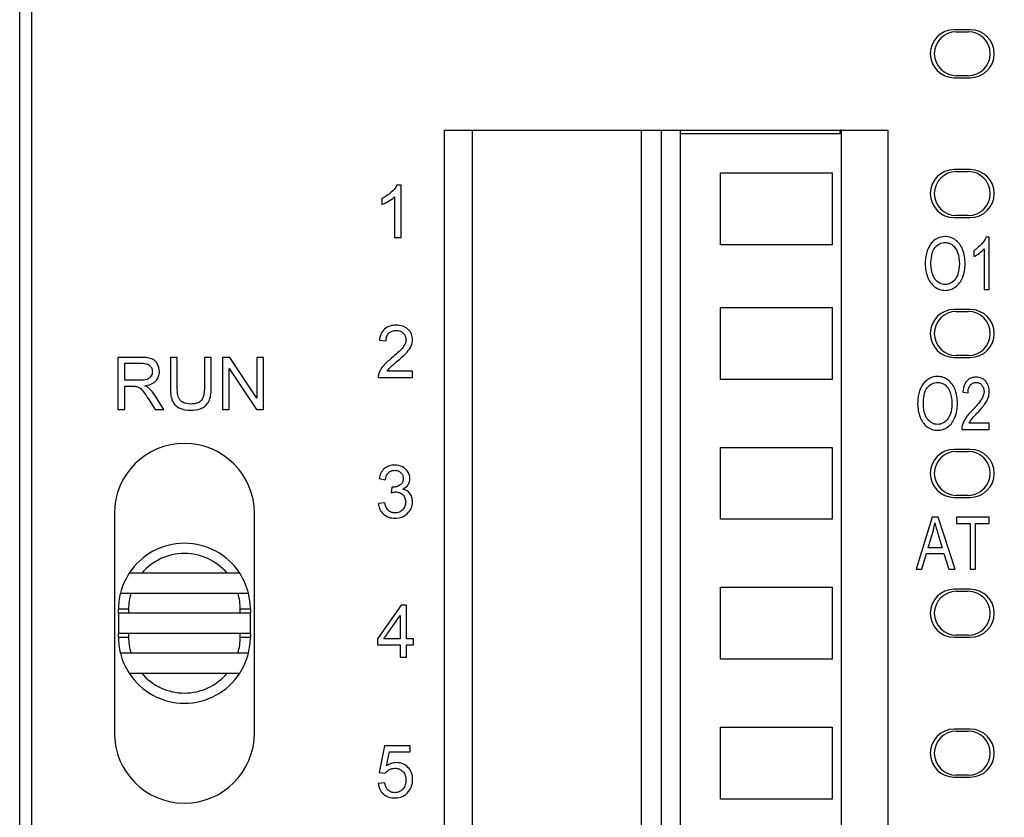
# Model space of a CAD drawing. Header units: millimetres. Extents: x 0 to 559, y 0 to 432.
# Tile 8 of 28: x 132 to 157, y 149 to 169. Entities that reach past the tile are written whole.
import ezdxf

# ---------------------------------------------------------------- set-up
doc = ezdxf.new("R2010")
doc.units = ezdxf.units.MM
doc.header["$LTSCALE"] = 2
doc.layers.add('DIMENSIONS', color=140, linetype='Continuous', lineweight=25)
doc.styles.add('SLDTEXTSTYLE0', font='TXT', dxfattribs={"width": 0.7})
doc.dimstyles.new('SLDDIMSTYLE1', dxfattribs={"dimtxt": 4.316016, "dimasz": 6.604, "dimexe": 0, "dimexo": 0.0625, "dimgap": 1.079004, "dimtad": 0, "dimtih": 1, "dimtoh": 1, "dimrnd": 1e-09, "dimzin": 12, "dimdsep": 46, "dimtxsty": 'SLDTEXTSTYLE0', "dimsah": 1, "dimcen": 0.09, "dimadec": 0, "dimazin": 3, "dimtfac": 1, "dimtofl": 0, "dimtmove": 0, "dimatfit": 3, "dimfxl": 0, "dimfrac": 2, "dimtolj": 1, "dimtzin": 12, "dimarcsym": 0})

# ---------------------------------------------------------------- blocks, each defined once
blk = doc.blocks.new('_D_1')
at = {"layer": 'DIMENSIONS'}
for p, q in [((159.013, 188.062), (179.913, 188.062)), ((173.563, 188.062), (173.563, 144.938)), ((167.15, 137.112), (165.701, 137.112)), ((165.701, 137.112), (165.701, 130.253)), ((179.976, 137.112), (181.425, 137.112)), ((181.425, 137.112), (181.425, 130.253)), ((165.701, 130.253), (167.15, 130.253)), ((181.425, 130.253), (179.976, 130.253)), ((173.563, 86.162), (173.563, 129.286)), ((156.163, 86.162), (179.913, 86.162))]:
    blk.add_line(p, q, dxfattribs=at)
for points in [[(173.563, 188.062), (172.547, 181.458), (174.579, 181.458)], [(173.563, 86.162), (174.579, 92.766), (172.547, 92.766)]]:
    blk.add_solid(points, dxfattribs=at)
at = {"layer": 'DIMENSIONS', "char_height": 4.2333, "attachment_point": 1, "style": 'SLDTEXTSTYLE0'}
for s, insert in [('101.9', (165.355, 143.535)), ('4.01', (167.15, 135.71))]:
    blk.add_mtext(s, dxfattribs=dict(at, insert=insert))

msp = doc.modelspace()

# ---------------------------------------------------------------- linework, layer by layer
for p, q in [((132.353, 95.063), (132.353, 185.066)), ((132.053, 96.079), (132.053, 182.59)), ((155.823, 168.912), (155.423, 168.912)), ((155.473, 168.862), (155.773, 168.862)), ((155.423, 167.712), (155.823, 167.712)), ((155.773, 167.762), (155.473, 167.762)), ((142.673, 134.813), (142.673, 166.397)), ((142.673, 166.397), (143.373, 166.397)), ((143.373, 134.813), (143.373, 166.397)), ((143.373, 166.397), (147.601, 166.397)), ((147.601, 134.813), (147.601, 166.397)), ((147.601, 166.397), (148.101, 166.397)), ((148.101, 134.813), (148.101, 166.397)), ((148.101, 166.397), (148.573, 166.397)), ((148.573, 134.813), (148.573, 166.397)), ((148.573, 166.397), (152.57, 166.397)), ((148.573, 166.312), (152.6, 166.312)), ((152.57, 166.312), (152.57, 166.397)), ((152.601, 166.397), (152.57, 166.397)), ((152.6, 134.813), (152.6, 166.312)), ((152.601, 134.813), (152.601, 166.397)), ((152.601, 166.397), (153.773, 166.397)), ((153.773, 134.813), (153.773, 166.397)), ((149.573, 163.532), (149.573, 165.332)), ((149.573, 165.332), (152.373, 165.332)), ((152.373, 165.332), (152.373, 163.532)), ((155.823, 165.412), (155.423, 165.412)), ((155.473, 165.362), (155.773, 165.362)), ((141.588, 165.019), (141.485, 165.019)), ((141.588, 163.713), (141.588, 165.019)), ((141.428, 164.731), (141.428, 163.713)), ((141.109, 164.692), (141.109, 164.538)), ((155.773, 164.262), (155.473, 164.262)), ((155.423, 164.212), (155.823, 164.212)), ((141.428, 163.713), (141.588, 163.713)), ((152.373, 163.532), (149.573, 163.532)), ((156.298, 163.719), (156.216, 163.719)), ((156.298, 162.413), (156.298, 163.719)), ((155.915, 163.392), (155.915, 163.238)), ((156.171, 163.431), (156.171, 162.413)), ((156.171, 162.413), (156.298, 162.413)), ((149.573, 161.962), (152.373, 161.962)), ((149.573, 160.162), (149.573, 161.962)), ((152.373, 161.962), (152.373, 160.162)), ((155.823, 161.912), (155.423, 161.912)), ((155.473, 161.862), (155.773, 161.862)), ((141.05, 161.143), (141.214, 161.126)), ((134.509, 160.713), (134.509, 159.413)), ((135.085, 160.713), (134.509, 160.713)), ((134.681, 160.57), (135.093, 160.57)), ((134.681, 160.14), (134.681, 160.57)), ((135.821, 160.713), (135.821, 159.962)), ((135.993, 160.713), (135.821, 160.713)), ((135.993, 159.963), (135.993, 160.713)), ((136.843, 160.713), (136.671, 160.713)), ((136.671, 160.713), (136.671, 159.963)), ((136.843, 159.962), (136.843, 160.713)), ((137.128, 160.713), (137.128, 159.413)), ((137.304, 160.713), (137.128, 160.713)), ((137.987, 159.693), (137.304, 160.713)), ((137.987, 160.713), (137.987, 159.693)), ((138.152, 160.713), (137.987, 160.713)), ((138.152, 159.413), (138.152, 160.713)), ((155.423, 160.712), (155.823, 160.712)), ((155.773, 160.762), (155.473, 160.762)), ((137.293, 160.435), (137.975, 159.413)), ((137.293, 159.413), (137.293, 160.435)), ((141.879, 160.367), (141.241, 160.367)), ((141.879, 160.213), (141.879, 160.367)), ((135.051, 160.14), (134.681, 160.14)), ((141.02, 160.213), (141.879, 160.213)), ((152.373, 160.162), (149.573, 160.162)), ((134.681, 159.413), (134.681, 159.991)), ((134.681, 159.991), (134.881, 159.991)), ((155.635, 159.843), (155.766, 159.826)), ((135.266, 159.684), (135.438, 159.413)), ((135.655, 159.413), (135.429, 159.767)), ((134.509, 159.413), (134.681, 159.413)), ((135.438, 159.413), (135.655, 159.413)), ((137.128, 159.413), (137.293, 159.413)), ((137.975, 159.413), (138.152, 159.413)), ((156.298, 159.067), (155.788, 159.067)), ((156.298, 158.913), (156.298, 159.067)), ((155.611, 158.913), (156.298, 158.913)), ((149.573, 158.462), (152.373, 158.462)), ((149.573, 156.662), (149.573, 158.462)), ((152.373, 158.462), (152.373, 156.662)), ((155.823, 158.412), (155.423, 158.412)), ((155.473, 158.362), (155.773, 158.362)), ((141.039, 157.682), (141.198, 157.653)), ((141.355, 157.469), (141.338, 157.329)), ((141.381, 157.467), (141.355, 157.469)), ((141.182, 157.078), (141.023, 157.057)), ((155.423, 157.212), (155.823, 157.212)), ((155.773, 157.262), (155.473, 157.262)), ((134.423, 156.812), (134.423, 151.312)), ((137.923, 151.312), (137.923, 156.812)), ((152.373, 156.662), (149.573, 156.662)), ((154.868, 156.713), (154.469, 155.413)), ((155.017, 156.713), (154.868, 156.713)), ((155.442, 155.413), (155.017, 156.713)), ((155.474, 156.713), (155.474, 156.56)), ((156.298, 156.713), (155.474, 156.713)), ((156.298, 156.56), (156.298, 156.713)), ((155.474, 156.56), (155.817, 156.56)), ((155.817, 156.56), (155.817, 155.413)), ((155.954, 156.56), (156.298, 156.56)), ((155.954, 155.413), (155.954, 156.56)), ((154.769, 155.947), (154.883, 156.329)), ((155.013, 156.307), (155.122, 155.947)), ((155.122, 155.947), (154.769, 155.947)), ((154.615, 155.413), (154.729, 155.807)), ((154.729, 155.807), (155.164, 155.807)), ((155.164, 155.807), (155.285, 155.413)), ((154.469, 155.413), (154.615, 155.413)), ((155.285, 155.413), (155.442, 155.413)), ((155.817, 155.413), (155.954, 155.413)), ((137.241, 155.312), (135.106, 155.312)), ((149.573, 154.962), (152.373, 154.962)), ((149.573, 153.162), (149.573, 154.962)), ((152.373, 154.962), (152.373, 153.162)), ((155.823, 154.912), (155.423, 154.912)), ((155.473, 154.862), (155.773, 154.862)), ((134.836, 154.812), (137.511, 154.812)), ((134.777, 154.412), (134.523, 154.412)), ((134.523, 154.312), (134.523, 154.412)), ((134.777, 154.412), (134.777, 154.312)), ((137.823, 154.412), (137.569, 154.412)), ((137.569, 154.312), (137.569, 154.412)), ((137.823, 154.412), (137.823, 154.312)), ((141.592, 154.513), (140.999, 153.671)), ((141.722, 154.513), (141.592, 154.513)), ((141.722, 153.671), (141.722, 154.513)), ((134.777, 154.312), (134.523, 154.312)), ((134.523, 154.312), (134.523, 153.812)), ((137.569, 154.312), (134.777, 154.312)), ((137.823, 154.312), (137.569, 154.312)), ((137.823, 153.812), (137.823, 154.312)), ((141.156, 153.671), (141.563, 154.257)), ((141.563, 154.257), (141.563, 153.671)), ((134.523, 153.712), (134.523, 153.812)), ((134.523, 153.812), (134.777, 153.812)), ((134.523, 153.712), (134.777, 153.712)), ((134.777, 153.812), (134.777, 153.712)), ((134.777, 153.812), (137.569, 153.812)), ((137.569, 153.712), (137.569, 153.812)), ((137.569, 153.812), (137.823, 153.812)), ((137.569, 153.712), (137.823, 153.712)), ((137.823, 153.812), (137.823, 153.712)), ((140.999, 153.671), (140.999, 153.525)), ((141.563, 153.671), (141.156, 153.671)), ((141.898, 153.671), (141.722, 153.671)), ((141.898, 153.525), (141.898, 153.671)), ((155.423, 153.712), (155.823, 153.712)), ((155.773, 153.762), (155.473, 153.762)), ((140.999, 153.525), (141.563, 153.525)), ((141.563, 153.525), (141.563, 153.213)), ((141.722, 153.525), (141.898, 153.525)), ((141.722, 153.213), (141.722, 153.525)), ((137.511, 153.312), (134.836, 153.312)), ((141.563, 153.213), (141.722, 153.213)), ((152.373, 153.162), (149.573, 153.162)), ((135.106, 152.812), (137.241, 152.812)), ((149.573, 151.462), (152.373, 151.462)), ((149.573, 149.662), (149.573, 151.462)), ((152.373, 151.462), (152.373, 149.662)), ((155.823, 151.412), (155.423, 151.412)), ((155.473, 151.362), (155.773, 151.362)), ((141.172, 150.996), (141.046, 150.328)), ((141.818, 150.996), (141.172, 150.996)), ((141.818, 150.843), (141.818, 150.996)), ((141.229, 150.494), (141.299, 150.843)), ((141.299, 150.843), (141.818, 150.843)), ((141.046, 150.328), (141.196, 150.308)), ((155.423, 150.212), (155.823, 150.212)), ((155.773, 150.262), (155.473, 150.262)), ((141.185, 150.068), (141.017, 150.054)), ((152.373, 149.662), (149.573, 149.662))]:
    msp.add_line(p, q)
for centre, radius, start, end in [((155.423, 168.312), 0.6, 90, 270), ((155.823, 168.312), 0.6, 270, 90), ((155.473, 168.312), 0.55, 90, 270), ((155.773, 168.312), 0.55, 270, 90), ((155.423, 164.812), 0.6, 90, 270), ((155.473, 164.812), 0.55, 90, 270), ((155.773, 164.812), 0.55, 270, 90), ((155.823, 164.812), 0.6, 270, 90), ((155.423, 161.312), 0.6, 90, 270), ((155.473, 161.312), 0.55, 90, 270), ((155.773, 161.312), 0.55, 270, 90), ((155.823, 161.312), 0.6, 270, 90), ((155.817, 159.859), 0.48, 341.2769, 359.9208), ((156.274, 158.824), 0.543, 142.7071, 153.4439), ((136.173, 156.812), 1.75, 0, 180), ((155.423, 157.812), 0.6, 90, 270), ((155.473, 157.812), 0.55, 90, 270), ((155.773, 157.812), 0.55, 270, 90), ((155.823, 157.812), 0.6, 270, 90), ((136.173, 154.412), 1.65, 33.0557, 146.9443), ((136.173, 154.412), 1.396, 40.1431, 139.8569), ((136.173, 154.412), 1.65, 146.9443, 165.9703), ((136.173, 154.412), 1.65, 14.0297, 33.0557), ((155.423, 154.312), 0.6, 90, 270), ((155.473, 154.312), 0.55, 90, 270), ((155.773, 154.312), 0.55, 270, 90), ((155.823, 154.312), 0.6, 270, 90), ((136.173, 154.412), 1.65, 165.9703, 180), ((136.173, 154.412), 1.396, 163.3495, 180), ((136.173, 154.412), 1.396, 0, 16.6505), ((136.173, 154.412), 1.65, 0, 14.0297), ((136.173, 153.712), 1.65, 180, 194.0297), ((136.173, 153.712), 1.396, 180, 196.6505), ((136.173, 153.712), 1.396, 343.3495, 0), ((136.173, 153.712), 1.65, 345.9703, 0), ((136.173, 153.712), 1.65, 194.0297, 213.0557), ((136.173, 153.712), 1.65, 326.9443, 345.9703), ((136.173, 153.712), 1.65, 213.0557, 326.9443), ((136.173, 153.712), 1.396, 220.1431, 319.8569), ((136.173, 151.312), 1.75, 180, 0), ((155.423, 150.812), 0.6, 90, 270), ((155.473, 150.812), 0.55, 90, 270), ((155.773, 150.812), 0.55, 270, 90), ((155.823, 150.812), 0.6, 270, 90)]:
    msp.add_arc(centre, radius, start, end)
for points in [[(141.485, 165.019), (141.452, 164.952), (141.399, 164.895), (141.343, 164.845)], [(141.343, 164.845), (141.274, 164.783), (141.193, 164.732), (141.109, 164.692)], [(141.277, 164.62), (141.331, 164.652), (141.383, 164.687), (141.428, 164.731)], [(141.109, 164.538), (141.168, 164.559), (141.223, 164.589), (141.277, 164.62)], [(155.381, 163.523), (155.439, 163.477), (155.482, 163.409), (155.507, 163.339)], [(156.103, 163.545), (156.049, 163.485), (155.985, 163.433), (155.915, 163.392)], [(156.216, 163.719), (156.19, 163.655), (156.149, 163.596), (156.103, 163.545)], [(155.507, 163.339), (155.538, 163.251), (155.55, 163.156), (155.55, 163.063)], [(155.692, 163.062), (155.692, 163.18), (155.674, 163.3), (155.631, 163.41)], [(155.915, 163.238), (155.963, 163.26), (156.007, 163.289), (156.05, 163.32)], [(156.05, 163.32), (156.093, 163.353), (156.136, 163.389), (156.171, 163.431)], [(154.697, 163.047), (154.697, 162.937), (154.717, 162.825), (154.757, 162.722)], [(155.628, 162.708), (155.674, 162.819), (155.692, 162.942), (155.692, 163.062)], [(141.845, 161.004), (141.866, 161.052), (141.877, 161.106), (141.877, 161.158)], [(141.739, 160.845), (141.782, 160.893), (141.821, 160.946), (141.845, 161.004)], [(135.548, 160.359), (135.548, 160.426), (135.529, 160.497), (135.494, 160.554)], [(141.352, 160.694), (141.278, 160.634), (141.205, 160.57), (141.143, 160.497)], [(135.371, 160.359), (135.371, 160.318), (135.359, 160.276), (135.336, 160.242)], [(141.038, 160.325), (141.024, 160.289), (141.018, 160.251), (141.02, 160.213)], [(141.143, 160.497), (141.099, 160.446), (141.061, 160.388), (141.038, 160.325)], [(141.241, 160.367), (141.261, 160.398), (141.283, 160.427), (141.309, 160.453)], [(135.235, 160.164), (135.177, 160.143), (135.113, 160.14), (135.051, 160.14)], [(135.336, 160.242), (135.313, 160.206), (135.275, 160.178), (135.235, 160.164)], [(134.881, 159.991), (134.913, 159.991), (134.945, 159.991), (134.976, 159.984)], [(134.976, 159.984), (135.004, 159.977), (135.03, 159.965), (135.054, 159.95)], [(135.054, 159.95), (135.089, 159.927), (135.116, 159.895), (135.142, 159.863)], [(135.142, 159.863), (135.187, 159.806), (135.227, 159.745), (135.266, 159.684)], [(135.286, 159.94), (135.256, 159.967), (135.219, 159.987), (135.182, 160.005)], [(135.429, 159.767), (135.388, 159.83), (135.341, 159.889), (135.286, 159.94)], [(155.191, 160.023), (155.249, 159.977), (155.292, 159.909), (155.317, 159.839)], [(155.317, 159.839), (155.348, 159.751), (155.36, 159.656), (155.36, 159.563)], [(155.502, 159.562), (155.502, 159.68), (155.484, 159.8), (155.441, 159.91)], [(156.166, 159.861), (156.166, 159.794), (156.14, 159.727), (156.106, 159.669)], [(136.32, 159.546), (136.256, 159.546), (136.188, 159.558), (136.132, 159.59)], [(154.507, 159.547), (154.507, 159.437), (154.527, 159.325), (154.567, 159.222)], [(155.438, 159.208), (155.483, 159.319), (155.502, 159.442), (155.502, 159.562)], [(155.99, 159.317), (156.059, 159.39), (156.128, 159.464), (156.187, 159.545)], [(156.187, 159.545), (156.222, 159.594), (156.252, 159.647), (156.272, 159.704)], [(136.036, 159.454), (136.126, 159.406), (136.233, 159.391), (136.335, 159.391)], [(155.877, 159.394), (155.817, 159.333), (155.758, 159.269), (155.71, 159.197)], [(155.71, 159.197), (155.674, 159.144), (155.644, 159.086), (155.625, 159.025)], [(155.625, 159.025), (155.615, 158.989), (155.61, 158.951), (155.611, 158.913)], [(141.626, 157.972), (141.566, 158.003), (141.497, 158.019), (141.43, 158.019)], [(141.762, 157.848), (141.73, 157.901), (141.681, 157.945), (141.626, 157.972)], [(141.81, 157.681), (141.81, 157.739), (141.792, 157.799), (141.762, 157.848)], [(141.765, 157.527), (141.794, 157.572), (141.81, 157.628), (141.81, 157.681)], [(141.338, 157.329), (141.374, 157.338), (141.412, 157.347), (141.45, 157.347)], [(141.631, 157.418), (141.684, 157.441), (141.733, 157.479), (141.765, 157.527)], [(154.883, 156.329), (154.907, 156.41), (154.926, 156.493), (154.939, 156.577)], [(154.939, 156.577), (154.959, 156.486), (154.986, 156.396), (155.013, 156.307)], [(141.293, 150.399), (141.335, 150.422), (141.385, 150.434), (141.432, 150.434)], [(141.196, 150.308), (141.219, 150.346), (141.254, 150.377), (141.293, 150.399)]]:
    msp.add_open_spline(points, degree=3)
for points, knots in [([(155.195, 163.736), (155.126, 163.736), (154.984, 163.706), (154.878, 163.608), (154.836, 163.553)], [0, 0, 0, 0, 0.499709, 1, 1, 1, 1]), ([(155.455, 163.65), (155.418, 163.678), (155.335, 163.722), (155.241, 163.736), (155.195, 163.736)], [0, 0, 0, 0, 0.500041, 1, 1, 1, 1]), ([(154.836, 163.553), (154.783, 163.483), (154.712, 163.313), (154.697, 163.135), (154.697, 163.047)], [0, 0, 0, 0, 0.499006, 1, 1, 1, 1]), ([(154.944, 163.462), (154.975, 163.499), (155.05, 163.565), (155.148, 163.588), (155.196, 163.588)], [0, 0, 0, 0, 0.500724, 1, 1, 1, 1]), ([(155.196, 163.588), (155.229, 163.588), (155.296, 163.577), (155.355, 163.543), (155.381, 163.523)], [0, 0, 0, 0, 0.499858, 1, 1, 1, 1]), ([(155.631, 163.41), (155.613, 163.457), (155.566, 163.547), (155.495, 163.62), (155.455, 163.65)], [0, 0, 0, 0, 0.5003, 1, 1, 1, 1]), ([(154.839, 163.044), (154.839, 163.117), (154.848, 163.262), (154.897, 163.407), (154.944, 163.462)], [0, 0, 0, 0, 0.501862, 1, 1, 1, 1]), ([(154.94, 162.673), (154.92, 162.699), (154.856, 162.813), (154.839, 162.947), (154.839, 163.044)], [0, 0, 0, 0, 0.251105, 1, 1, 1, 1]), ([(155.55, 163.063), (155.55, 162.961), (155.535, 162.822), (155.469, 162.702), (155.449, 162.675)], [0, 0, 0, 0, 0.749038, 1, 1, 1, 1]), ([(154.757, 162.722), (154.775, 162.675), (154.821, 162.584), (154.892, 162.51), (154.932, 162.479)], [0, 0, 0, 0, 0.500273, 1, 1, 1, 1]), ([(155.194, 162.538), (155.145, 162.538), (155.043, 162.562), (154.969, 162.634), (154.94, 162.673)], [0, 0, 0, 0, 0.499352, 1, 1, 1, 1]), ([(155.449, 162.675), (155.42, 162.635), (155.346, 162.562), (155.244, 162.538), (155.194, 162.538)], [0, 0, 0, 0, 0.500607, 1, 1, 1, 1]), ([(155.447, 162.471), (155.489, 162.499), (155.562, 162.572), (155.609, 162.661), (155.628, 162.708)], [0, 0, 0, 0, 0.499564, 1, 1, 1, 1]), ([(154.932, 162.479), (154.969, 162.451), (155.053, 162.405), (155.148, 162.391), (155.195, 162.391)], [0, 0, 0, 0, 0.499945, 1, 1, 1, 1]), ([(155.195, 162.391), (155.239, 162.391), (155.329, 162.405), (155.41, 162.446), (155.447, 162.471)], [0, 0, 0, 0, 0.499885, 1, 1, 1, 1]), ([(141.472, 161.519), (141.419, 161.519), (141.313, 161.507), (141.216, 161.457), (141.176, 161.422)], [0, 0, 0, 0, 0.500877, 1, 1, 1, 1]), ([(141.768, 161.415), (141.73, 161.452), (141.633, 161.506), (141.525, 161.519), (141.472, 161.519)], [0, 0, 0, 0, 0.499069, 1, 1, 1, 1]), ([(141.176, 161.422), (141.137, 161.388), (141.075, 161.299), (141.054, 161.195), (141.05, 161.143)], [0, 0, 0, 0, 0.499021, 1, 1, 1, 1]), ([(141.214, 161.126), (141.214, 161.161), (141.222, 161.231), (141.259, 161.293), (141.284, 161.317)], [0, 0, 0, 0, 0.500952, 1, 1, 1, 1]), ([(141.284, 161.317), (141.308, 161.341), (141.367, 161.378), (141.435, 161.387), (141.468, 161.387)], [0, 0, 0, 0, 0.499226, 1, 1, 1, 1]), ([(141.468, 161.387), (141.5, 161.387), (141.565, 161.378), (141.622, 161.343), (141.645, 161.321)], [0, 0, 0, 0, 0.500595, 1, 1, 1, 1]), ([(141.645, 161.321), (141.666, 161.301), (141.702, 161.251), (141.713, 161.191), (141.713, 161.161)], [0, 0, 0, 0, 0.500031, 1, 1, 1, 1]), ([(141.877, 161.158), (141.877, 161.205), (141.86, 161.302), (141.803, 161.382), (141.768, 161.415)], [0, 0, 0, 0, 0.500095, 1, 1, 1, 1]), ([(141.713, 161.161), (141.713, 161.144), (141.705, 161.074), (141.67, 161.011), (141.639, 160.969)], [0, 0, 0, 0, 0.251099, 1, 1, 1, 1]), ([(141.639, 160.969), (141.599, 160.916), (141.504, 160.822), (141.404, 160.736), (141.352, 160.694)], [0, 0, 0, 0, 0.499745, 1, 1, 1, 1]), ([(141.493, 160.617), (141.536, 160.653), (141.62, 160.727), (141.702, 160.804), (141.739, 160.845)], [0, 0, 0, 0, 0.500071, 1, 1, 1, 1]), ([(135.35, 160.678), (135.308, 160.694), (135.219, 160.71), (135.13, 160.713), (135.085, 160.713)], [0, 0, 0, 0, 0.499563, 1, 1, 1, 1]), ([(135.093, 160.57), (135.148, 160.57), (135.225, 160.562), (135.29, 160.522), (135.303, 160.51)], [0, 0, 0, 0, 0.748954, 1, 1, 1, 1]), ([(135.494, 160.554), (135.477, 160.582), (135.436, 160.633), (135.38, 160.667), (135.35, 160.678)], [0, 0, 0, 0, 0.500265, 1, 1, 1, 1]), ([(141.309, 160.453), (141.337, 160.483), (141.399, 160.537), (141.462, 160.59), (141.493, 160.617)], [0, 0, 0, 0, 0.499944, 1, 1, 1, 1]), ([(135.303, 160.51), (135.325, 160.491), (135.361, 160.445), (135.371, 160.387), (135.371, 160.359)], [0, 0, 0, 0, 0.499949, 1, 1, 1, 1]), ([(135.459, 160.126), (135.488, 160.156), (135.535, 160.23), (135.548, 160.316), (135.548, 160.359)], [0, 0, 0, 0, 0.499747, 1, 1, 1, 1]), ([(135.182, 160.005), (135.258, 160.015), (135.361, 160.042), (135.441, 160.107), (135.459, 160.126)], [0, 0, 0, 0, 0.748818, 1, 1, 1, 1]), ([(154.646, 160.053), (154.593, 159.983), (154.522, 159.813), (154.507, 159.635), (154.507, 159.547)], [0, 0, 0, 0, 0.499006, 1, 1, 1, 1]), ([(155.005, 160.236), (154.936, 160.236), (154.794, 160.206), (154.688, 160.108), (154.646, 160.053)], [0, 0, 0, 0, 0.499709, 1, 1, 1, 1]), ([(154.754, 159.962), (154.785, 159.999), (154.859, 160.065), (154.958, 160.088), (155.006, 160.088)], [0, 0, 0, 0, 0.500724, 1, 1, 1, 1]), ([(155.265, 160.15), (155.227, 160.178), (155.145, 160.222), (155.051, 160.236), (155.005, 160.236)], [0, 0, 0, 0, 0.500041, 1, 1, 1, 1]), ([(155.006, 160.088), (155.039, 160.088), (155.106, 160.077), (155.165, 160.043), (155.191, 160.023)], [0, 0, 0, 0, 0.499858, 1, 1, 1, 1]), ([(155.441, 159.91), (155.422, 159.957), (155.376, 160.047), (155.305, 160.12), (155.265, 160.15)], [0, 0, 0, 0, 0.5003, 1, 1, 1, 1]), ([(155.736, 160.122), (155.719, 160.104), (155.661, 160.021), (155.64, 159.918), (155.635, 159.843)], [0, 0, 0, 0, 0.251209, 1, 1, 1, 1]), ([(155.973, 160.219), (155.929, 160.219), (155.841, 160.206), (155.766, 160.154), (155.736, 160.122)], [0, 0, 0, 0, 0.500663, 1, 1, 1, 1]), ([(155.822, 160.017), (155.84, 160.039), (155.885, 160.077), (155.942, 160.087), (155.97, 160.087)], [0, 0, 0, 0, 0.499736, 1, 1, 1, 1]), ([(155.97, 160.087), (155.997, 160.087), (156.051, 160.077), (156.094, 160.041), (156.111, 160.021)], [0, 0, 0, 0, 0.50009, 1, 1, 1, 1]), ([(156.21, 160.115), (156.181, 160.149), (156.107, 160.205), (156.017, 160.219), (155.973, 160.219)], [0, 0, 0, 0, 0.499409, 1, 1, 1, 1]), ([(156.297, 159.858), (156.297, 159.904), (156.285, 159.997), (156.239, 160.08), (156.21, 160.115)], [0, 0, 0, 0, 0.500444, 1, 1, 1, 1]), ([(135.821, 159.962), (135.821, 159.907), (135.825, 159.797), (135.849, 159.687), (135.87, 159.636)], [0, 0, 0, 0, 0.500476, 1, 1, 1, 1]), ([(136.024, 159.713), (136.008, 159.752), (135.995, 159.837), (135.993, 159.921), (135.993, 159.963)], [0, 0, 0, 0, 0.499408, 1, 1, 1, 1]), ([(136.671, 159.963), (136.671, 159.905), (136.665, 159.792), (136.629, 159.674), (136.59, 159.632)], [0, 0, 0, 0, 0.502495, 1, 1, 1, 1]), ([(136.798, 159.651), (136.817, 159.7), (136.838, 159.805), (136.843, 159.91), (136.843, 159.962)], [0, 0, 0, 0, 0.499604, 1, 1, 1, 1]), ([(154.649, 159.544), (154.649, 159.617), (154.657, 159.762), (154.707, 159.907), (154.754, 159.962)], [0, 0, 0, 0, 0.501862, 1, 1, 1, 1]), ([(155.766, 159.826), (155.766, 159.876), (155.776, 159.946), (155.812, 160.004), (155.822, 160.017)], [0, 0, 0, 0, 0.748718, 1, 1, 1, 1]), ([(156.111, 160.021), (156.129, 159.999), (156.158, 159.948), (156.166, 159.89), (156.166, 159.861)], [0, 0, 0, 0, 0.499654, 1, 1, 1, 1]), ([(135.87, 159.636), (135.886, 159.597), (135.931, 159.525), (135.999, 159.474), (136.036, 159.454)], [0, 0, 0, 0, 0.499922, 1, 1, 1, 1]), ([(136.132, 159.59), (136.107, 159.603), (136.063, 159.638), (136.034, 159.687), (136.024, 159.713)], [0, 0, 0, 0, 0.499971, 1, 1, 1, 1]), ([(136.59, 159.632), (136.574, 159.615), (136.494, 159.557), (136.392, 159.546), (136.32, 159.546)], [0, 0, 0, 0, 0.251335, 1, 1, 1, 1]), ([(136.638, 159.463), (136.674, 159.485), (136.74, 159.539), (136.783, 159.612), (136.798, 159.651)], [0, 0, 0, 0, 0.500245, 1, 1, 1, 1]), ([(154.75, 159.173), (154.73, 159.199), (154.666, 159.313), (154.649, 159.447), (154.649, 159.544)], [0, 0, 0, 0, 0.251105, 1, 1, 1, 1]), ([(155.36, 159.563), (155.36, 159.461), (155.345, 159.322), (155.279, 159.202), (155.259, 159.175)], [0, 0, 0, 0, 0.749038, 1, 1, 1, 1]), ([(156.106, 159.669), (156.076, 159.618), (156, 159.524), (155.919, 159.437), (155.877, 159.394)], [0, 0, 0, 0, 0.499772, 1, 1, 1, 1]), ([(136.335, 159.391), (136.413, 159.391), (136.521, 159.403), (136.616, 159.449), (136.638, 159.463)], [0, 0, 0, 0, 0.749158, 1, 1, 1, 1]), ([(155.842, 159.153), (155.864, 159.182), (155.914, 159.236), (155.964, 159.29), (155.99, 159.317)], [0, 0, 0, 0, 0.499946, 1, 1, 1, 1]), ([(154.567, 159.222), (154.585, 159.175), (154.631, 159.084), (154.702, 159.01), (154.742, 158.979)], [0, 0, 0, 0, 0.500273, 1, 1, 1, 1]), ([(155.004, 159.038), (154.954, 159.038), (154.853, 159.062), (154.779, 159.134), (154.75, 159.173)], [0, 0, 0, 0, 0.499352, 1, 1, 1, 1]), ([(155.259, 159.175), (155.23, 159.135), (155.156, 159.062), (155.053, 159.038), (155.004, 159.038)], [0, 0, 0, 0, 0.500607, 1, 1, 1, 1]), ([(155.257, 158.971), (155.298, 158.999), (155.371, 159.072), (155.419, 159.161), (155.438, 159.208)], [0, 0, 0, 0, 0.499564, 1, 1, 1, 1]), ([(154.742, 158.979), (154.779, 158.951), (154.863, 158.905), (154.958, 158.891), (155.004, 158.891)], [0, 0, 0, 0, 0.499945, 1, 1, 1, 1]), ([(155.004, 158.891), (155.049, 158.891), (155.139, 158.905), (155.22, 158.946), (155.257, 158.971)], [0, 0, 0, 0, 0.499885, 1, 1, 1, 1]), ([(141.172, 157.93), (141.135, 157.899), (141.075, 157.821), (141.047, 157.729), (141.039, 157.682)], [0, 0, 0, 0, 0.499366, 1, 1, 1, 1]), ([(141.43, 158.019), (141.384, 158.019), (141.29, 158.006), (141.207, 157.96), (141.172, 157.93)], [0, 0, 0, 0, 0.500406, 1, 1, 1, 1]), ([(141.198, 157.653), (141.205, 157.702), (141.224, 157.767), (141.266, 157.818), (141.278, 157.829)], [0, 0, 0, 0, 0.748774, 1, 1, 1, 1]), ([(141.278, 157.829), (141.298, 157.849), (141.348, 157.879), (141.405, 157.888), (141.433, 157.888)], [0, 0, 0, 0, 0.499571, 1, 1, 1, 1]), ([(141.433, 157.888), (141.461, 157.888), (141.518, 157.88), (141.566, 157.849), (141.586, 157.829)], [0, 0, 0, 0, 0.500534, 1, 1, 1, 1]), ([(141.586, 157.829), (141.605, 157.811), (141.637, 157.766), (141.646, 157.711), (141.646, 157.684)], [0, 0, 0, 0, 0.499828, 1, 1, 1, 1]), ([(141.646, 157.684), (141.646, 157.653), (141.636, 157.588), (141.591, 157.538), (141.564, 157.521)], [0, 0, 0, 0, 0.50107, 1, 1, 1, 1]), ([(141.564, 157.521), (141.537, 157.503), (141.479, 157.473), (141.413, 157.465), (141.381, 157.467)], [0, 0, 0, 0, 0.50047, 1, 1, 1, 1]), ([(141.45, 157.347), (141.484, 157.347), (141.551, 157.336), (141.609, 157.298), (141.633, 157.275)], [0, 0, 0, 0, 0.500408, 1, 1, 1, 1]), ([(141.81, 157.307), (141.789, 157.335), (141.734, 157.384), (141.666, 157.409), (141.631, 157.418)], [0, 0, 0, 0, 0.499614, 1, 1, 1, 1]), ([(141.276, 156.882), (141.262, 156.894), (141.215, 156.951), (141.193, 157.024), (141.182, 157.078)], [0, 0, 0, 0, 0.250898, 1, 1, 1, 1]), ([(141.705, 157.094), (141.705, 157.058), (141.693, 156.986), (141.652, 156.926), (141.627, 156.9)], [0, 0, 0, 0, 0.500194, 1, 1, 1, 1]), ([(141.633, 157.275), (141.656, 157.251), (141.694, 157.194), (141.705, 157.127), (141.705, 157.094)], [0, 0, 0, 0, 0.499664, 1, 1, 1, 1]), ([(141.75, 156.809), (141.789, 156.845), (141.854, 156.935), (141.874, 157.044), (141.874, 157.097)], [0, 0, 0, 0, 0.500035, 1, 1, 1, 1]), ([(141.874, 157.097), (141.874, 157.134), (141.866, 157.209), (141.833, 157.277), (141.81, 157.307)], [0, 0, 0, 0, 0.500532, 1, 1, 1, 1]), ([(141.023, 157.057), (141.028, 157.007), (141.052, 156.908), (141.114, 156.825), (141.151, 156.792)], [0, 0, 0, 0, 0.500339, 1, 1, 1, 1]), ([(141.437, 156.823), (141.408, 156.823), (141.348, 156.831), (141.297, 156.862), (141.276, 156.882)], [0, 0, 0, 0, 0.500289, 1, 1, 1, 1]), ([(141.627, 156.9), (141.602, 156.876), (141.543, 156.834), (141.472, 156.823), (141.437, 156.823)], [0, 0, 0, 0, 0.499866, 1, 1, 1, 1]), ([(141.151, 156.792), (141.189, 156.758), (141.281, 156.704), (141.385, 156.69), (141.436, 156.69)], [0, 0, 0, 0, 0.499511, 1, 1, 1, 1]), ([(141.436, 156.69), (141.493, 156.69), (141.609, 156.707), (141.709, 156.769), (141.75, 156.809)], [0, 0, 0, 0, 0.500439, 1, 1, 1, 1]), ([(135.106, 155.312), (135.031, 155.312), (134.956, 155.312), (134.833, 155.312), (134.791, 155.312), (134.791, 155.312)], [0, 0, 0, 0, 0.5, 0.5, 1, 1, 1, 1]), ([(137.556, 155.312), (137.556, 155.312), (137.514, 155.312), (137.392, 155.312), (137.316, 155.312), (137.241, 155.312)], [0, 0, 0, 0, 0.5, 0.5, 1, 1, 1, 1]), ([(134.573, 154.812), (134.573, 154.812), (134.602, 154.812), (134.7, 154.812), (134.768, 154.812), (134.836, 154.812)], [0, 0, 0, 0, 0.5, 0.5, 1, 1, 1, 1]), ([(137.511, 154.812), (137.579, 154.812), (137.646, 154.812), (137.745, 154.812), (137.774, 154.812), (137.774, 154.812)], [0, 0, 0, 0, 0.5, 0.5, 1, 1, 1, 1]), ([(134.836, 153.312), (134.768, 153.312), (134.701, 153.312), (134.602, 153.312), (134.573, 153.312), (134.573, 153.312)], [0, 0, 0, 0, 0.5, 0.5, 1, 1, 1, 1]), ([(137.774, 153.312), (137.774, 153.312), (137.745, 153.312), (137.647, 153.312), (137.579, 153.312), (137.511, 153.312)], [0, 0, 0, 0, 0.5, 0.5, 1, 1, 1, 1]), ([(134.791, 152.812), (134.791, 152.812), (134.833, 152.812), (134.955, 152.812), (135.031, 152.812), (135.106, 152.812)], [0, 0, 0, 0, 0.5, 0.5, 1, 1, 1, 1]), ([(137.241, 152.812), (137.316, 152.812), (137.391, 152.812), (137.514, 152.812), (137.556, 152.812), (137.556, 152.812)], [0, 0, 0, 0, 0.5, 0.5, 1, 1, 1, 1]), ([(141.475, 150.575), (141.431, 150.575), (141.343, 150.56), (141.265, 150.519), (141.229, 150.494)], [0, 0, 0, 0, 0.499706, 1, 1, 1, 1]), ([(141.432, 150.434), (141.469, 150.434), (141.544, 150.424), (141.607, 150.381), (141.633, 150.355)], [0, 0, 0, 0, 0.50053, 1, 1, 1, 1]), ([(141.762, 150.457), (141.725, 150.495), (141.635, 150.557), (141.528, 150.575), (141.475, 150.575)], [0, 0, 0, 0, 0.499912, 1, 1, 1, 1]), ([(141.879, 150.154), (141.879, 150.209), (141.863, 150.322), (141.801, 150.418), (141.762, 150.457)], [0, 0, 0, 0, 0.500499, 1, 1, 1, 1]), ([(141.633, 150.355), (141.66, 150.327), (141.701, 150.258), (141.71, 150.179), (141.71, 150.14)], [0, 0, 0, 0, 0.499088, 1, 1, 1, 1]), ([(141.017, 150.054), (141.022, 150.004), (141.046, 149.905), (141.108, 149.823), (141.145, 149.79)], [0, 0, 0, 0, 0.500441, 1, 1, 1, 1]), ([(141.271, 149.884), (141.258, 149.895), (141.213, 149.948), (141.193, 150.017), (141.185, 150.068)], [0, 0, 0, 0, 0.251291, 1, 1, 1, 1]), ([(141.71, 150.14), (141.71, 150.098), (141.7, 150.015), (141.658, 149.94), (141.63, 149.909)], [0, 0, 0, 0, 0.500813, 1, 1, 1, 1]), ([(141.777, 149.849), (141.811, 149.891), (141.864, 149.99), (141.879, 150.1), (141.879, 150.154)], [0, 0, 0, 0, 0.49977, 1, 1, 1, 1]), ([(141.145, 149.79), (141.184, 149.756), (141.278, 149.704), (141.383, 149.691), (141.435, 149.691)], [0, 0, 0, 0, 0.499305, 1, 1, 1, 1]), ([(141.435, 149.823), (141.405, 149.823), (141.345, 149.832), (141.293, 149.864), (141.271, 149.884)], [0, 0, 0, 0, 0.500207, 1, 1, 1, 1]), ([(141.63, 149.909), (141.606, 149.882), (141.546, 149.836), (141.472, 149.823), (141.435, 149.823)], [0, 0, 0, 0, 0.500088, 1, 1, 1, 1]), ([(141.435, 149.691), (141.5, 149.691), (141.632, 149.713), (141.737, 149.798), (141.777, 149.849)], [0, 0, 0, 0, 0.500466, 1, 1, 1, 1])]:
    msp.add_open_spline(points, degree=3, knots=knots)

# ---------------------------------------------------------------- dimensions: what is measured, and where the dimension line sits
at = {"layer": 'DIMENSIONS'}
dim = msp.add_linear_dim(base=(173.563, 86.162), p1=(156.473, 188.062), p2=(153.623, 86.162), angle=90, dimstyle='SLDDIMSTYLE1', dxfattribs=at)
dim.commit()
dim.dimension.update_dxf_attribs({"geometry": '_D_1', "text_midpoint": (173.563, 137.112), "dimtype": 160})

doc.saveas('drawing.dxf')
